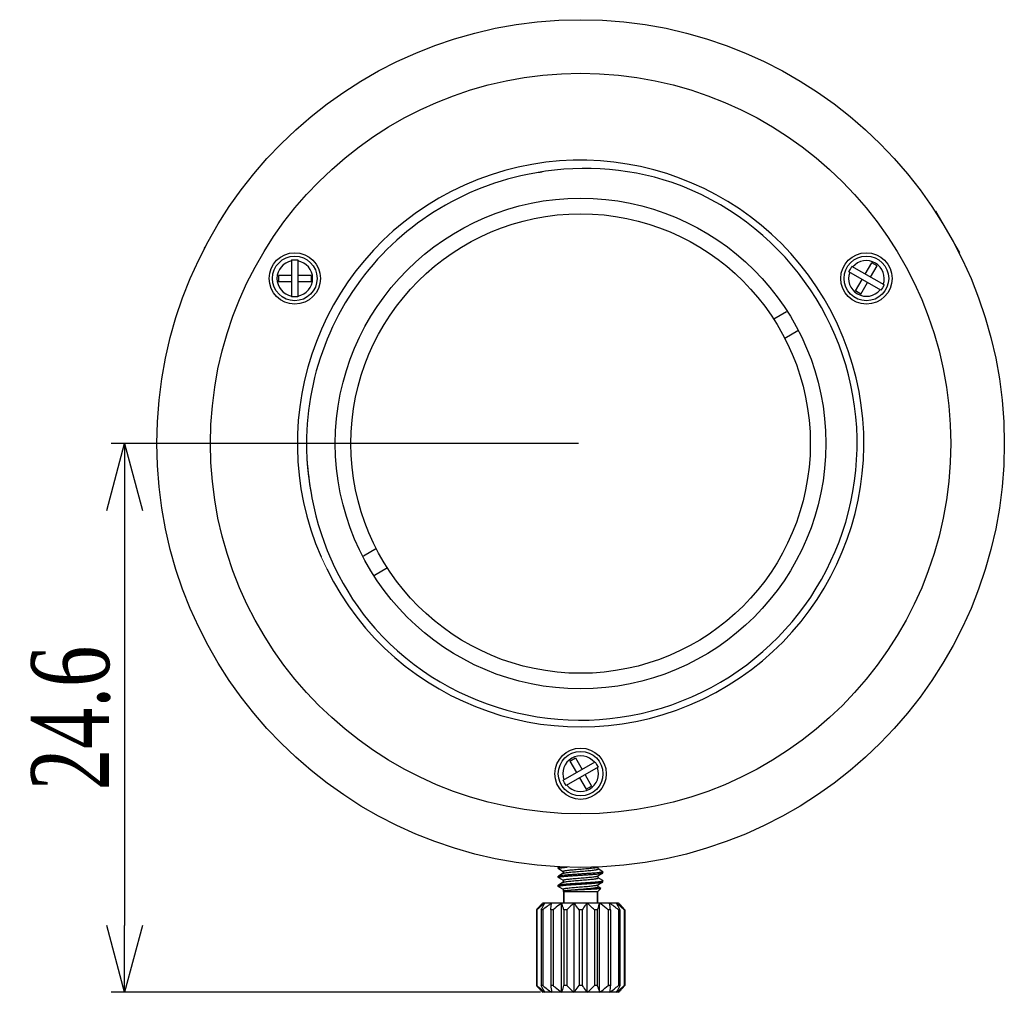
# Model space of a CAD drawing. Header units: millimetres. Extents: x 616 to 733, y -47 to 16.
# Tile 6 of 6: x 688 to 733, y -33 to 10. Entities that reach past the tile are written whole.
import ezdxf

# ---------------------------------------------------------------- set-up
doc = ezdxf.new("R2010")
doc.units = ezdxf.units.MM
doc.layers.get('0').update_dxf_attribs({"color": 50})
doc.layers.add('501', color=4, linetype='Continuous')
doc.layers.add('标注', color=7, linetype='Continuous', lineweight=9)
doc.styles.get("Standard").update_dxf_attribs({"font": 'times.ttf', "width": 0.7})
doc.dimstyles.new('ISO-25', dxfattribs={"dimtxt": 3.5, "dimasz": 3, "dimexe": 0.6, "dimexo": 0.1, "dimtad": 1, "dimdec": 3, "dimdsep": 46, "dimtxsty": 'Standard', "dimblk": 'OPEN30', "dimcen": 2.5, "dimadec": 3, "dimazin": 2, "dimtm": 1e-09, "dimtfac": 1, "dimtdec": 3, "dimtmove": 0, "dimatfit": 3, "dimldrblk": 'OPEN30', "dimfxl": 1, "dimtolj": 1, "dimarcsym": 0})

# ---------------------------------------------------------------- blocks, each defined once
blk = doc.blocks.new('_Open30')
at = {"color": 0, "linetype": 'ByBlock', "lineweight": -2}
for p, q in [((-1, 0.268), (0, 0)), ((0, 0), (-1, -0.268)), ((0, 0), (-1, 0))]:
    blk.add_line(p, q, dxfattribs=at)
blk = doc.blocks.new('*D8')
at = {"layer": 'Defpoints', "color": 0, "ltscale": 0.1, "transparency": 16777216}
for p in [(713.613, -8.718), (693.167, -33.318), (711.913, -33.318)]:
    blk.add_point(p, dxfattribs=at)
at = {"layer": '标注', "color": 0, "lineweight": -2, "ltscale": 0.1, "transparency": 16777216}
for p, q in [((713.513, -8.718), (692.567, -8.718)), ((693.167, -11.718), (693.167, -30.318)), ((711.813, -33.318), (692.567, -33.318))]:
    blk.add_line(p, q, dxfattribs=at)
at = {"layer": '标注', "color": 0, "lineweight": -2, "ltscale": 0.1, "transparency": 16777216, "xscale": 3, "yscale": 3, "zscale": 3}
for p, rotation in [((693.167, -8.718), 90), ((693.167, -33.318), 270)]:
    blk.add_blockref('_Open30', p, dxfattribs=dict(at, rotation=rotation))
at = {"layer": '标注', "color": 0, "ltscale": 0.1, "transparency": 16777216, "insert": (690.756, -21.018), "char_height": 3.5, "attachment_point": 5, "rotation": 90}
blk.add_mtext('\\A1;24.6', dxfattribs=at)

msp = doc.modelspace()

# ---------------------------------------------------------------- linework, layer by layer
at = {"layer": '501', "color": 0}
for p, q in [((729.5288, 1.7159), (730.607, -0.1516)), ((700.6551, -0.4888), (700.6551, -2.1468)), ((700.6551, -0.4888), (700.7963, -0.4888)), ((700.7963, -0.4888), (700.9315, -0.4888)), ((700.9315, -0.4888), (700.9315, -2.1468)), ((725.7127, -0.9033), (725.7833, -0.781)), ((727.2192, -1.6101), (725.7833, -0.781)), ((726.3712, -1.1205), (726.6655, -0.6106)), ((726.6157, -1.2616), (726.91, -0.7518)), ((726.91, -0.7518), (726.6655, -0.6106)), ((700.0664, -1.1856), (700.0664, -1.468)), ((700.6551, -1.1856), (700.0664, -1.1856)), ((701.5262, -1.1856), (700.9315, -1.1856)), ((701.5262, -1.1856), (701.5262, -1.468)), ((725.6451, -1.0204), (725.7127, -0.9033)), ((727.081, -1.8494), (725.6451, -1.0204)), ((700.6551, -1.468), (700.0664, -1.468)), ((701.5262, -1.468), (700.9315, -1.468)), ((725.9356, -1.8748), (726.233, -1.3598)), ((726.1801, -2.016), (726.4775, -1.501)), ((727.1486, -1.7323), (727.081, -1.8494)), ((727.2192, -1.6101), (727.1486, -1.7323)), ((700.7963, -2.1468), (700.6551, -2.1468)), ((700.9315, -2.1468), (700.7963, -2.1468)), ((726.1801, -2.016), (725.9356, -1.8748)), ((722.852, -2.8066), (722.273, -3.1409)), ((723.352, -3.6726), (722.773, -4.0069)), ((704.4539, -13.4287), (703.8749, -13.763)), ((704.9539, -14.2948), (704.3749, -14.629)), ((713.134, -22.9518), (713.3786, -22.8106)), ((713.134, -22.9518), (713.4314, -23.4668)), ((713.3786, -22.8106), (713.6759, -23.3257)), ((712.8279, -23.8153), (714.2638, -22.9862)), ((714.402, -23.2256), (712.9661, -24.0546)), ((714.2638, -22.9862), (714.3314, -23.1033)), ((714.3314, -23.1033), (714.402, -23.2256)), ((712.8955, -23.9323), (712.8279, -23.8153)), ((713.5696, -23.7062), (713.864, -24.216)), ((713.8141, -23.565), (714.1085, -24.0748)), ((712.9661, -24.0546), (712.8955, -23.9323)), ((713.864, -24.216), (714.1085, -24.0748)), ((712.6195, -27.7108), (712.6135, -27.7178)), ((712.6135, -27.7678), (712.6135, -27.7178)), ((712.6135, -27.7178), (712.6135, -27.7678)), ((712.6195, -27.7748), (712.6135, -27.7678)), ((712.6495, -27.6933), (712.6195, -27.7108)), ((712.6195, -27.7748), (712.83, -27.8973)), ((714.3893, -27.7017), (714.397, -27.6973)), ((714.397, -27.7928), (714.397, -27.6973)), ((714.6074, -27.9108), (714.397, -27.7884)), ((712.6195, -28.1108), (712.6135, -28.1178)), ((712.6135, -28.1678), (712.6135, -28.1178)), ((712.6135, -28.1178), (712.6135, -28.1678)), ((712.6195, -28.1748), (712.6135, -28.1678)), ((712.8376, -27.9839), (712.6195, -28.1108)), ((712.6195, -28.1748), (712.83, -28.2973)), ((712.83, -27.8928), (712.83, -27.9884)), ((714.3893, -28.1017), (714.6074, -27.9748)), ((714.397, -28.1928), (714.397, -28.0973)), ((714.6074, -28.3108), (714.397, -28.1884)), ((714.6074, -27.9108), (714.6135, -27.9178)), ((714.6074, -27.9748), (714.6135, -27.9678)), ((714.6135, -27.9678), (714.6135, -27.9178)), ((712.6135, -28.5178), (712.6195, -28.5108)), ((712.6135, -28.5678), (712.6135, -28.5178)), ((712.6364, -28.5847), (712.6135, -28.5678)), ((712.8376, -28.3839), (712.6195, -28.5108)), ((712.6364, -28.5847), (712.83, -28.6973)), ((712.83, -28.2928), (712.83, -28.3884)), ((712.83, -28.6928), (712.83, -28.7843)), ((714.3635, -28.8178), (714.5184, -28.6629)), ((714.3893, -28.5017), (714.6074, -28.3748)), ((714.397, -28.5928), (714.397, -28.4973)), ((714.5166, -28.658), (714.397, -28.5884)), ((714.5166, -28.658), (714.5184, -28.6629)), ((714.6074, -28.3108), (714.6135, -28.3178)), ((714.6074, -28.3748), (714.6135, -28.3678)), ((714.6135, -28.3678), (714.6135, -28.3178)), ((712.8369, -28.7843), (712.83, -28.7843)), ((712.8635, -28.8178), (712.83, -28.7843)), ((714.3635, -28.8178), (712.8635, -28.8178)), ((712.8635, -29.3178), (712.8635, -28.8178)), ((712.8635, -28.8178), (712.8635, -29.3178)), ((714.3635, -29.3178), (714.3635, -28.8178)), ((714.3635, -28.8178), (714.3635, -29.3178)), ((715.3135, -29.3178), (711.9135, -29.3178)), ((712.7635, -33.3178), (712.7635, -29.3178)), ((713.3183, -33.3178), (713.3183, -29.3178)), ((713.9087, -33.3178), (713.9087, -29.3178)), ((714.4635, -33.3178), (714.4635, -29.3178)), ((711.6568, -29.6178), (711.6332, -29.6178)), ((711.6332, -29.6178), (711.6332, -33.0178)), ((711.6568, -29.6178), (711.6568, -33.0178)), ((711.9163, -29.6178), (711.8485, -29.6178)), ((711.8485, -29.6178), (711.8485, -33.0178)), ((711.9163, -29.6178), (711.9163, -33.0178)), ((712.3806, -29.6178), (712.2766, -29.6178)), ((712.2766, -29.6178), (712.2766, -33.0178)), ((712.3806, -29.6178), (712.3806, -33.0178)), ((712.9936, -29.6178), (712.866, -29.6178)), ((712.866, -29.6178), (712.866, -33.0178)), ((712.9936, -29.6178), (712.9936, -33.0178)), ((713.6813, -29.6178), (713.5456, -29.6178)), ((713.5456, -29.6178), (713.5456, -33.0178)), ((713.6813, -29.6178), (713.6813, -33.0178)), ((714.3609, -29.6178), (714.2333, -29.6178)), ((714.2333, -29.6178), (714.2333, -33.0178)), ((714.3609, -29.6178), (714.3609, -33.0178)), ((714.9503, -29.6178), (714.8463, -29.6178)), ((714.8463, -29.6178), (714.8463, -33.0178)), ((714.9503, -29.6178), (714.9503, -33.0178)), ((715.3784, -29.6178), (715.3106, -29.6178)), ((715.3106, -29.6178), (715.3106, -33.0178)), ((715.3784, -29.6178), (715.3784, -33.0178)), ((715.5937, -29.6178), (715.5702, -29.6178)), ((715.5702, -29.6178), (715.5702, -33.0178)), ((715.5937, -29.6178), (715.5937, -33.0178)), ((711.6568, -33.0178), (711.6332, -33.0178)), ((711.9163, -33.0178), (711.8485, -33.0178)), ((712.3806, -33.0178), (712.2766, -33.0178)), ((712.9936, -33.0178), (712.866, -33.0178)), ((713.6813, -33.0178), (713.5456, -33.0178)), ((714.3609, -33.0178), (714.2333, -33.0178)), ((714.9503, -33.0178), (714.8463, -33.0178)), ((715.3784, -33.0178), (715.3106, -33.0178)), ((715.5937, -33.0178), (715.5702, -33.0178)), ((715.3135, -33.3178), (711.9135, -33.3178))]:
    msp.add_line(p, q, dxfattribs=at)
for centre, radius in [((713.6135, -8.7178), 19), ((713.6135, -8.7178), 16.6), ((713.6135, -8.7178), 11.0002), ((713.6135, -8.7178), 10.3), ((700.7963, -1.3178), 1.15), ((700.7963, -1.3178), 1), ((726.4306, -1.3178), 1.15), ((726.4306, -1.3178), 1), ((713.6135, -23.5178), 1.15), ((713.6135, -23.5178), 1)]:
    msp.add_circle(centre, radius, dxfattribs=at)
for centre, radius, start, end in [((713.6135, -8.7178), 12.7002, 206.27806, 203.55814), ((713.8223, -8.7292), 12.3435, 71.6291, 102.12159), ((713.6135, -8.7178), 12.2902, 101.18082, 191.42052), ((713.6115, -8.7097), 12.2818, 98.06502, 101.17904), ((713.6135, -8.7178), 12.4002, 221.90476, 70.69657), ((697.7315, 1.3621), 0.2058, 138.63731, 149.99123), ((697.7322, 1.375), 0.2, 124.28571, 141.65397), ((697.7322, 1.375), 0.2, 129.98912, 141.65397), ((697.159, 0.7822), 0.829, 59.72115, 59.85361), ((696.9322, -0.0106), 0.2, 158.34603, 175.71429), ((696.9322, -0.0106), 0.2, 158.34603, 170.01088), ((697.159, 0.7822), 0.829, 240.14639, 240.27885), ((696.943, -0.0036), 0.2058, 150.00877, 161.36269), ((700.7963, -1.3178), 0.8, 100.16421, 259.83579), ((700.7963, -1.3178), 0.8, 279.72739, 80.27261), ((726.4306, -1.3178), 0.8, 340.16421, 139.83579), ((726.4306, -1.3178), 0.8, 159.72739, 320.27261), ((713.6339, -8.7152), 12.3107, 183.26275, 191.41363), ((713.7042, -8.9063), 12.3435, 190.47975, 220.97224), ((713.6135, -23.5178), 0.8, 39.72739, 200.27261), ((713.6135, -23.5178), 0.8, 220.16421, 19.83579), ((712.6175, -27.7678), 0.00407, 172.28601, 179.98594), ((712.6175, -28.1678), 0.00407, 172.29022, 179.98596), ((714.6094, -27.9178), 0.00407, 352.29676, 359.986), ((714.6094, -28.3178), 0.00408, 351.80714, 359.97282), ((717.831, -35.0974), 8.2728, 137.02877, 138.51954), ((716.4599, -33.8294), 6.4052, 136.35744, 136.96793), ((715.8003, -33.1994), 5.4931, 135.03877, 136.36461), ((694.6454, -31.8039), 20.4222, 6.14499, 6.99223), ((711.5736, -33.056), 5.2878, 43.60964, 44.98697), ((710.7671, -33.8293), 6.4051, 43.03206, 43.64257), ((709.7264, -34.7975), 7.8265, 41.43796, 43.01374), ((717.5005, -27.8382), 7.8265, 221.43796, 223.01374), ((732.5815, -30.8317), 20.4222, 186.14499, 186.99223), ((709.3959, -27.5382), 8.2728, 317.02877, 318.51954), ((716.4598, -28.8063), 6.4051, 223.03206, 223.64257), ((715.6533, -29.5796), 5.2878, 223.60964, 224.98697), ((711.4266, -29.4362), 5.4931, 315.03877, 316.36461), ((710.767, -28.8062), 6.4052, 316.35744, 316.96793)]:
    msp.add_arc(centre, radius, start, end, dxfattribs=at)
for points, knots in [([(712.6135, -27.7673), (712.6139, -27.7646), (712.6185, -27.7611), (712.6252, -27.7579), (712.6376, -27.7535), (712.6584, -27.7484), (712.6899, -27.7425), (712.7295, -27.7367), (712.7769, -27.7308), (712.8319, -27.7248), (712.9129, -27.717), (712.9755, -27.7118), (713.0175, -27.7085)], [0, 0, 0, 0, 0.00398112, 0.00730745, 0.01164312, 0.02342571, 0.03935607, 0.05934428, 0.08323045, 0.11081898, 0.14186811, 0.20476695, 0.20476695, 0.20476695, 0.20476695]), ([(712.6782, -27.6948), (712.6713, -27.696), (712.6566, -27.6989), (712.6369, -27.7037), (712.6241, -27.7081), (712.6195, -27.7108)], [0.969622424, 0.969622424, 0.969622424, 0.969622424, 0.979974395, 0.992057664, 1, 1, 1, 1]), ([(712.83, -27.8928), (712.83, -27.8905), (712.8329, -27.8868), (712.838, -27.8835), (712.8471, -27.8791), (712.8627, -27.8741), (712.8865, -27.8683), (712.9165, -27.8624), (712.9685, -27.854), (713.047, -27.8439), (713.1555, -27.8323), (713.28, -27.8206), (713.4162, -27.8089), (713.5594, -27.7972), (713.7044, -27.7855), (713.8463, -27.7737), (713.9799, -27.762), (714.1008, -27.7504), (714.2045, -27.7388), (714.2786, -27.7287), (714.3265, -27.7202), (714.3534, -27.7144), (714.3738, -27.7087), (714.385, -27.7042), (714.3893, -27.7017)], [0, 0, 0, 0, 0.0043702, 0.0076891, 0.0119424, 0.0234086, 0.0389001, 0.0583565, 0.0816477, 0.1389607, 0.2089333, 0.2891631, 0.3768691, 0.4689994, 0.5623433, 0.6536466, 0.7397282, 0.8175952, 0.8845531, 0.938313, 0.9596722, 0.9771188, 0.9905614, 1, 1, 1, 1]), ([(712.8376, -27.9839), (712.8419, -27.9814), (712.8532, -27.977), (712.8736, -27.9712), (712.9004, -27.9654), (712.9484, -27.9569), (713.0224, -27.9468), (713.1261, -27.9353), (713.247, -27.9236), (713.3807, -27.9119), (713.5225, -27.9002), (713.6676, -27.8884), (713.8107, -27.8767), (713.9469, -27.865), (714.0714, -27.8533), (714.1799, -27.8417), (714.2585, -27.8316), (714.3104, -27.8232), (714.3405, -27.8174), (714.3642, -27.8116), (714.3798, -27.8065), (714.3889, -27.8021), (714.394, -27.7988), (714.397, -27.7951), (714.397, -27.7928)], [0, 0, 0, 0, 0.0094401, 0.0228804, 0.04033, 0.0616859, 0.1154459, 0.1824042, 0.2602719, 0.346354, 0.4376574, 0.531001, 0.6231307, 0.7108361, 0.7910655, 0.8610382, 0.9183517, 0.9416435, 0.9610999, 0.9765904, 0.9880584, 0.9923094, 0.9956282, 1, 1, 1, 1]), ([(712.6135, -28.1673), (712.6139, -28.1646), (712.6185, -28.1611), (712.6252, -28.1579), (712.6376, -28.1535), (712.6584, -28.1484), (712.6899, -28.1425), (712.7295, -28.1367), (712.7769, -28.1308), (712.8319, -28.1248), (712.9185, -28.1165), (713.0413, -28.1063), (713.2028, -28.0946), (713.3789, -28.0828), (713.5634, -28.071), (713.7497, -28.0592), (713.9311, -28.0474), (714.1012, -28.0356), (714.254, -28.0239), (714.3679, -28.0137), (714.4463, -28.0053), (714.4943, -27.9994), (714.5345, -27.9935), (714.5665, -27.9877), (714.59, -27.982), (714.6028, -27.9775), (714.6074, -27.9748)], [0, 0, 0, 0, 0.003981, 0.0073072, 0.0116428, 0.0234253, 0.0393555, 0.0593437, 0.0832298, 0.1108183, 0.1418674, 0.2132411, 0.2948456, 0.3837973, 0.4769467, 0.5709902, 0.6625969, 0.748518, 0.8257145, 0.8914643, 0.919311, 0.9434717, 0.9637471, 0.9799744, 0.9920577, 1, 1, 1, 1]), ([(714.6134, -27.9184), (714.6131, -27.921), (714.6085, -27.9245), (714.6017, -27.9277), (714.5893, -27.9322), (714.5685, -27.9372), (714.5371, -27.9431), (714.4975, -27.9489), (714.45, -27.9549), (714.3951, -27.9608), (714.3084, -27.9691), (714.1856, -27.9793), (714.0241, -27.991), (713.848, -28.0028), (713.6635, -28.0146), (713.4772, -28.0265), (713.2958, -28.0383), (713.1257, -28.05), (712.9729, -28.0618), (712.859, -28.0719), (712.7807, -28.0803), (712.7326, -28.0862), (712.6925, -28.0921), (712.6604, -28.0979), (712.6369, -28.1037), (712.6241, -28.1081), (712.6195, -28.1108)], [0, 0, 0, 0, 0.0039808, 0.0073069, 0.0116423, 0.0234245, 0.0393546, 0.0593426, 0.0832286, 0.110817, 0.1418661, 0.2132397, 0.294844, 0.3837961, 0.4769458, 0.5709895, 0.6625962, 0.7485174, 0.8257143, 0.8914643, 0.919311, 0.9434717, 0.9637471, 0.9799744, 0.9920577, 1, 1, 1, 1]), ([(712.83, -28.2928), (712.83, -28.2905), (712.8329, -28.2869), (712.838, -28.2835), (712.8471, -28.2791), (712.8627, -28.2741), (712.8865, -28.2683), (712.9165, -28.2624), (712.9685, -28.254), (713.047, -28.2439), (713.1555, -28.2323), (713.28, -28.2206), (713.4162, -28.2089), (713.5594, -28.1972), (713.7044, -28.1855), (713.8463, -28.1737), (713.9799, -28.162), (714.1008, -28.1504), (714.2045, -28.1388), (714.2786, -28.1287), (714.3265, -28.1202), (714.3534, -28.1144), (714.3738, -28.1087), (714.385, -28.1042), (714.3893, -28.1017)], [0, 0, 0, 0, 0.004371, 0.0076886, 0.0119416, 0.0234097, 0.0388992, 0.0583573, 0.0816469, 0.1389602, 0.2089332, 0.2891632, 0.3768692, 0.4689992, 0.5623428, 0.6536457, 0.7397272, 0.8175943, 0.8845524, 0.9383126, 0.9596706, 0.9771187, 0.9905596, 1, 1, 1, 1]), ([(712.8376, -28.3839), (712.8419, -28.3814), (712.8532, -28.377), (712.8736, -28.3712), (712.9004, -28.3654), (712.9484, -28.3569), (713.0224, -28.3468), (713.1261, -28.3353), (713.247, -28.3236), (713.3807, -28.3119), (713.5225, -28.3002), (713.6676, -28.2884), (713.8107, -28.2767), (713.9469, -28.265), (714.0714, -28.2533), (714.1799, -28.2417), (714.2585, -28.2316), (714.3104, -28.2232), (714.3405, -28.2174), (714.3642, -28.2116), (714.3798, -28.2065), (714.3889, -28.2021), (714.394, -28.1988), (714.397, -28.1951), (714.397, -28.1928)], [0, 0, 0, 0, 0.0094412, 0.0228805, 0.0403309, 0.0616862, 0.1154466, 0.1824051, 0.2602727, 0.3463546, 0.4376577, 0.5310011, 0.6231307, 0.7108361, 0.7910656, 0.8610385, 0.9183521, 0.9416427, 0.9611004, 0.9765897, 0.9880589, 0.9923097, 0.9956278, 1, 1, 1, 1]), ([(712.6135, -28.5678), (712.6135, -28.5653), (712.6177, -28.5616), (712.6241, -28.5584), (712.632, -28.5554), (712.6421, -28.5525), (712.6597, -28.5482), (712.6871, -28.543), (712.7262, -28.5371), (712.7938, -28.5286), (712.8958, -28.5184), (713.0366, -28.5067), (713.1981, -28.4949), (713.3744, -28.4831), (713.5593, -28.4712), (713.7461, -28.4594), (713.9281, -28.4476), (714.0989, -28.4358), (714.2524, -28.424), (714.3668, -28.4138), (714.4455, -28.4054), (714.4938, -28.3995), (714.5342, -28.3936), (714.5663, -28.3877), (714.59, -28.382), (714.6028, -28.3775), (714.6074, -28.3748)], [0, 0, 0, 0, 0.0037444, 0.0069108, 0.0110835, 0.016296, 0.0225553, 0.0381972, 0.057929, 0.0815927, 0.1398925, 0.2110741, 0.2926246, 0.3816469, 0.4749713, 0.5692693, 0.6611825, 0.747433, 0.8249535, 0.8909945, 0.918967, 0.943237, 0.9636028, 0.9799003, 0.9920318, 1, 1, 1, 1]), ([(712.6195, -28.5108), (712.6241, -28.5081), (712.6369, -28.5037), (712.6604, -28.4979), (712.6924, -28.4921), (712.7326, -28.4862), (712.7806, -28.4803), (712.859, -28.4719), (712.9728, -28.4618), (713.1255, -28.4501), (713.2956, -28.4383), (713.477, -28.4265), (713.6632, -28.4147), (713.8477, -28.4028), (714.0238, -28.3911), (714.1853, -28.3793), (714.3081, -28.3692), (714.3948, -28.3608), (714.4497, -28.3549), (714.4972, -28.349), (714.5369, -28.3431), (714.5683, -28.3373), (714.5892, -28.3322), (714.6016, -28.3278), (714.6084, -28.3245), (714.613, -28.321), (714.6134, -28.3184)], [0, 0, 0, 0, 0.0079402, 0.0200178, 0.0362407, 0.0565071, 0.0806603, 0.1084961, 0.1742261, 0.2514016, 0.3373018, 0.4288883, 0.5229169, 0.6160555, 0.7050041, 0.7866138, 0.858002, 0.8890611, 0.9166618, 0.940562, 0.9605668, 0.9765159, 0.9883195, 0.9926658, 0.9960027, 1, 1, 1, 1]), ([(712.83, -28.6928), (712.83, -28.6905), (712.8329, -28.6869), (712.838, -28.6835), (712.8471, -28.6791), (712.8627, -28.6741), (712.8865, -28.6683), (712.9165, -28.6624), (712.9685, -28.654), (713.047, -28.6439), (713.1555, -28.6323), (713.28, -28.6206), (713.4162, -28.6089), (713.5594, -28.5972), (713.7044, -28.5855), (713.8463, -28.5737), (713.9799, -28.562), (714.1008, -28.5504), (714.2045, -28.5388), (714.2786, -28.5287), (714.3265, -28.5202), (714.3534, -28.5144), (714.3738, -28.5087), (714.385, -28.5042), (714.3893, -28.5017)], [0, 0, 0, 0, 0.0043719, 0.0076894, 0.011941, 0.0234104, 0.0388989, 0.0583576, 0.0816471, 0.1389608, 0.2089338, 0.2891637, 0.3768692, 0.4689989, 0.5623422, 0.6536451, 0.7397268, 0.8175941, 0.8845524, 0.9383128, 0.959669, 0.977119, 0.9905583, 1, 1, 1, 1]), ([(712.8369, -28.7843), (712.8411, -28.7818), (712.8521, -28.7773), (712.8721, -28.7716), (712.8986, -28.7658), (712.9314, -28.7599), (712.9702, -28.754), (713.0329, -28.7457), (713.1234, -28.7356), (713.2441, -28.7239), (713.3778, -28.7121), (713.5198, -28.7004), (713.6651, -28.6886), (713.8086, -28.6769), (713.9453, -28.6651), (714.0702, -28.6535), (714.1791, -28.6418), (714.2579, -28.6317), (714.31, -28.6233), (714.3402, -28.6174), (714.364, -28.6116), (714.3797, -28.6065), (714.3888, -28.6021), (714.394, -28.5988), (714.397, -28.5951), (714.397, -28.5928)], [0, 0, 0, 0, 0.0091952, 0.0224035, 0.039639, 0.0608001, 0.0857382, 0.1142484, 0.1809964, 0.2587557, 0.3448249, 0.4361992, 0.5296821, 0.6220012, 0.709926, 0.7903844, 0.8605759, 0.9180799, 0.9414493, 0.9609753, 0.9765177, 0.9880262, 0.9922913, 0.9956188, 1, 1, 1, 1]), ([(714.5184, -28.6629), (714.5176, -28.6637), (714.5153, -28.665), (714.5083, -28.6676), (714.4952, -28.6706), (714.4744, -28.6741), (714.4468, -28.6775), (714.4128, -28.6811), (714.3725, -28.6846), (714.3263, -28.6882), (714.2538, -28.6933), (714.1513, -28.6995), (714.0164, -28.7067), (713.8692, -28.7141), (713.7146, -28.7215), (713.5578, -28.7289), (713.4046, -28.7365), (713.2604, -28.744), (713.1485, -28.7506), (713.0675, -28.756), (713.0147, -28.7599), (712.9679, -28.7638), (712.9276, -28.7678), (712.8943, -28.7717), (712.8683, -28.7756), (712.8513, -28.779), (712.8417, -28.782), (712.8383, -28.7835), (712.8369, -28.7843)], [0, 0, 0, 0, 0.001884, 0.0046868, 0.0132276, 0.0257519, 0.0422149, 0.0625264, 0.0865435, 0.1140968, 0.1449764, 0.2157428, 0.2966056, 0.3849239, 0.4777271, 0.5718071, 0.6638257, 0.7504266, 0.828363, 0.8631294, 0.8946302, 0.9225461, 0.946596, 0.9665284, 0.9821474, 0.9933069, 0.997203, 1, 1, 1, 1]), ([(712.016, -29.3178), (711.9853, -29.3418), (711.8633, -29.439), (711.7446, -29.5404), (711.6568, -29.6178)], [0, 0, 0, 0, 0.2494554, 1, 1, 1, 1]), ([(711.8485, -29.6178), (711.8621, -29.5921), (711.9161, -29.4911), (711.9722, -29.3911), (712.016, -29.3178)], [0, 0, 0, 0, 0.2542981, 1, 1, 1, 1]), ([(712.2766, -29.6178), (712.2794, -29.5921), (712.2905, -29.4921), (712.302, -29.3921), (712.3112, -29.3178)], [0, 0, 0, 0, 0.2566938, 1, 1, 1, 1]), ([(712.7635, -29.3178), (712.7308, -29.3417), (712.6009, -29.4388), (712.4743, -29.5403), (712.3806, -29.6178)], [0, 0, 0, 0, 0.2498181, 1, 1, 1, 1]), ([(712.866, -29.6178), (712.8577, -29.5921), (712.8248, -29.4917), (712.7905, -29.3917), (712.7635, -29.3178)], [0, 0, 0, 0, 0.2557184, 1, 1, 1, 1]), ([(713.3183, -29.3178), (713.2905, -29.3418), (713.18, -29.4392), (713.0728, -29.5405), (712.9936, -29.6178)], [0, 0, 0, 0, 0.2488631, 1, 1, 1, 1]), ([(713.5456, -29.6178), (713.5271, -29.592), (713.4534, -29.4905), (713.3773, -29.3906), (713.3183, -29.3178)], [0, 0, 0, 0, 0.2529357, 1, 1, 1, 1]), ([(713.9087, -29.3178), (713.8892, -29.3419), (713.8111, -29.4401), (713.7364, -29.541), (713.6813, -29.6178)], [0, 0, 0, 0, 0.246773, 1, 1, 1, 1]), ([(714.2333, -29.6178), (714.2069, -29.592), (714.1008, -29.4897), (713.9922, -29.3899), (713.9087, -29.3178)], [0, 0, 0, 0, 0.2510558, 1, 1, 1, 1]), ([(714.4635, -29.3178), (714.4546, -29.342), (714.419, -29.4415), (714.3855, -29.5418), (714.3609, -29.6178)], [0, 0, 0, 0, 0.2436379, 1, 1, 1, 1]), ([(714.8463, -29.6178), (714.8151, -29.592), (714.6896, -29.4893), (714.5616, -29.3896), (714.4635, -29.3178)], [0, 0, 0, 0, 0.2501902, 1, 1, 1, 1]), ([(715.2109, -29.3178), (715.2253, -29.3419), (715.2832, -29.4408), (715.338, -29.5414), (715.3784, -29.6178)], [0, 0, 0, 0, 0.2452442, 1, 1, 1, 1]), ([(715.5702, -29.6178), (715.5408, -29.592), (715.4233, -29.4894), (715.3031, -29.3897), (715.2109, -29.3178)], [0, 0, 0, 0, 0.2505195, 1, 1, 1, 1]), ([(711.6568, -33.0178), (711.6861, -33.0437), (711.8037, -33.1462), (711.9238, -33.2459), (712.016, -33.3178)], [0, 0, 0, 0, 0.2505195, 1, 1, 1, 1]), ([(712.016, -33.3178), (712.0016, -33.2937), (711.9437, -33.1948), (711.8889, -33.0942), (711.8485, -33.0178)], [0, 0, 0, 0, 0.2452442, 1, 1, 1, 1]), ([(712.3806, -33.0178), (712.4119, -33.0437), (712.5373, -33.1464), (712.6654, -33.246), (712.7635, -33.3178)], [0, 0, 0, 0, 0.2501902, 1, 1, 1, 1]), ([(712.7635, -33.3178), (712.7723, -33.2936), (712.808, -33.1941), (712.8414, -33.0939), (712.866, -33.0178)], [0, 0, 0, 0, 0.2436379, 1, 1, 1, 1]), ([(712.9936, -33.0178), (713.0201, -33.0436), (713.1261, -33.146), (713.2347, -33.2457), (713.3183, -33.3178)], [0, 0, 0, 0, 0.2510558, 1, 1, 1, 1]), ([(713.3183, -33.3178), (713.3378, -33.2938), (713.4158, -33.1955), (713.4905, -33.0946), (713.5456, -33.0178)], [0, 0, 0, 0, 0.246773, 1, 1, 1, 1]), ([(713.6813, -33.0178), (713.6998, -33.0436), (713.7735, -33.1451), (713.8496, -33.245), (713.9087, -33.3178)], [0, 0, 0, 0, 0.2529357, 1, 1, 1, 1]), ([(713.9087, -33.3178), (713.9364, -33.2938), (714.047, -33.1964), (714.1541, -33.0951), (714.2333, -33.0178)], [0, 0, 0, 0, 0.2488631, 1, 1, 1, 1]), ([(714.3609, -33.0178), (714.3692, -33.0435), (714.4021, -33.144), (714.4364, -33.2439), (714.4635, -33.3178)], [0, 0, 0, 0, 0.2557184, 1, 1, 1, 1]), ([(714.4635, -33.3178), (714.4961, -33.2939), (714.626, -33.1968), (714.7526, -33.0954), (714.8463, -33.0178)], [0, 0, 0, 0, 0.2498181, 1, 1, 1, 1]), ([(714.9503, -33.0178), (714.9475, -33.0435), (714.9364, -33.1436), (714.9249, -33.2436), (714.9157, -33.3178)], [0, 0, 0, 0, 0.2566938, 1, 1, 1, 1]), ([(715.3784, -33.0178), (715.3648, -33.0436), (715.3108, -33.1446), (715.2548, -33.2445), (715.2109, -33.3178)], [0, 0, 0, 0, 0.2542981, 1, 1, 1, 1]), ([(715.2109, -33.3178), (715.2416, -33.2939), (715.3636, -33.1966), (715.4823, -33.0953), (715.5702, -33.0178)], [0, 0, 0, 0, 0.2494554, 1, 1, 1, 1])]:
    msp.add_open_spline(points, degree=3, knots=knots, dxfattribs=at)
for points in [[(712.3112, -29.3178), (712.1764, -29.4135), (712.0453, -29.5144), (711.9163, -29.6178)], [(715.3106, -29.6178), (715.1817, -29.5144), (715.0505, -29.4135), (714.9157, -29.3178)], [(711.9163, -33.0178), (712.0453, -33.1212), (712.1764, -33.2221), (712.3112, -33.3178)], [(714.9157, -33.3178), (715.0505, -33.2221), (715.1817, -33.1212), (715.3106, -33.0178)]]:
    msp.add_open_spline(points, degree=3, dxfattribs=at)
at = {"layer": '标注', "ltscale": 0.1}
msp.add_line((702.2258, -14.3405), (701.9718, -13.7938), dxfattribs=at)

# ---------------------------------------------------------------- dimensions: what is measured, and where the dimension line sits
at = {"layer": '标注', "color": 0, "ltscale": 0.1}
dim = msp.add_linear_dim(base=(693.1668, -33.3178), p1=(713.6135, -8.7178), p2=(711.9135, -33.3178), angle=90, dimstyle='ISO-25', dxfattribs=at)
dim.commit()
dim.dimension.update_dxf_attribs({"geometry": '*D8', "text_midpoint": (690.7565, -21.0178)})

doc.saveas('drawing.dxf')
